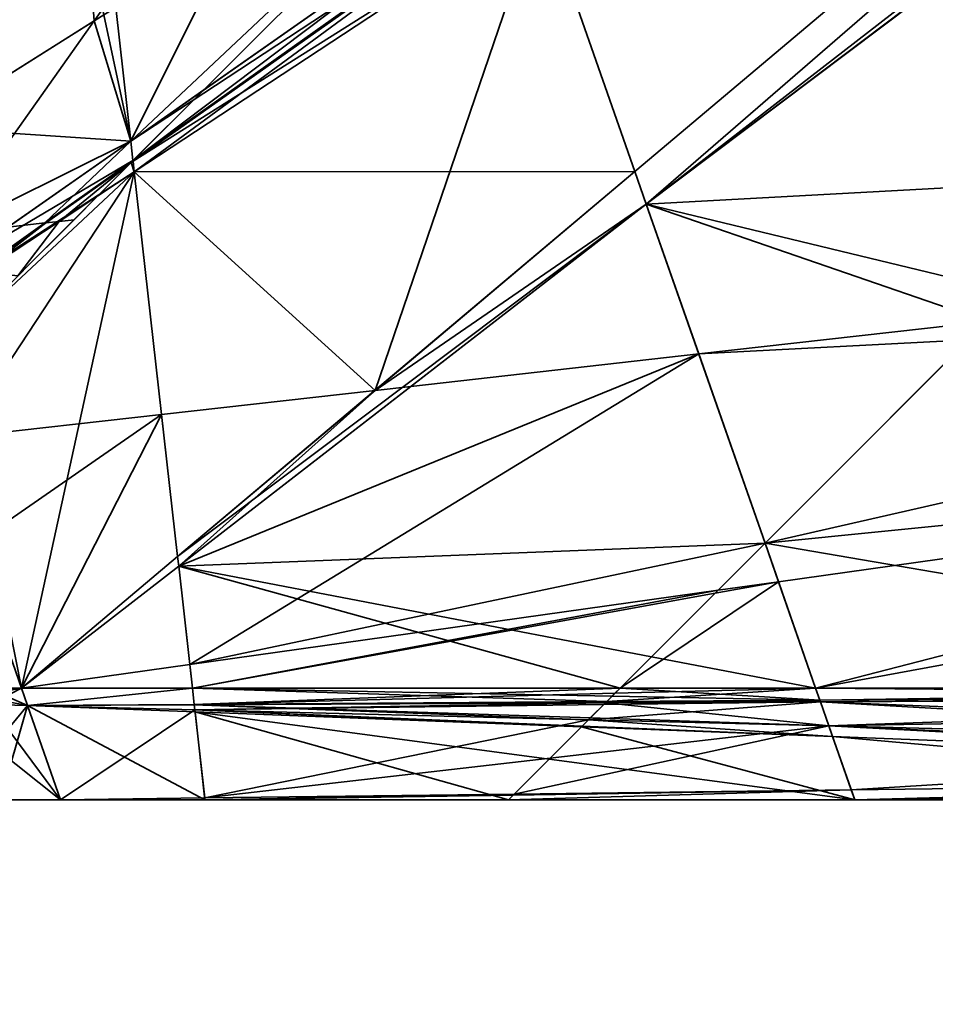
# Model space of a CAD drawing. Header units: millimetres. Extents: x -142 to 149, y -149 to 106.
# Tile 6 of 28: x -84 to -35, y -96 to -43. Entities that reach past the tile are written whole.
import ezdxf
from ezdxf.enums import TextEntityAlignment as Align

# ---------------------------------------------------------------- set-up
doc = ezdxf.new("R2010")
doc.units = ezdxf.units.MM
doc.layers.add('M-BASE', color=7, linetype='Continuous', lineweight=35, true_color=0xbdc8d0)
doc.layers.add('M-DIMENSION', color=7, linetype='Continuous', lineweight=15, true_color=0x6fc2b4)
doc.dimstyles.get("Standard").update_dxf_attribs({"dimtxt": 5, "dimasz": 5, "dimexe": 0.18, "dimexo": 0.0625, "dimgap": 1, "dimtad": 0, "dimtih": 1, "dimtoh": 1, "dimzin": 0, "dimdsep": 46, "dimcen": 0.09, "dimadec": 0, "dimazin": 0, "dimtfac": 1, "dimtdec": 4, "dimtofl": 0, "dimtmove": 0, "dimatfit": 3, "dimfxl": 1, "dimtolj": 1, "dimtzin": 0, "dimarcsym": 0})

# ---------------------------------------------------------------- blocks, each defined once
blk = doc.blocks.new('*D1')
at = {"layer": 'M-DIMENSION'}
for p, q in [((-120, -86.5), (-120, -120)), ((120, -86.5), (120, -120)), ((-120, -116), (-115, -114.6)), ((120, -116), (115, -114.6)), ((-120, -116), (120, -116)), ((-120, -116), (-115, -117.4)), ((120, -116), (115, -117.4))]:
    blk.add_line(p, q, dxfattribs=at)
blk.add_text('240', height=5, dxfattribs=at).set_placement((0, -113.5), align=Align.CENTER)

msp = doc.modelspace()

# ---------------------------------------------------------------- linework, layer by layer
at = {"layer": 'M-BASE'}
for points in [[(-79.485, -42.81, 12), (-101.362, 59.776, 12), (-89.121, -48.865, 12)], [(-55.971, -36.848), (45.362, 29.863), (-50.938, -51.232)], [(-50.938, -51.232, 12), (45.362, 29.863, 12), (-55.971, -36.848, 12)], [(-50.327, -52.978), (-50.938, -51.232), (45.362, 29.863)], [(45.362, 29.863, 12), (-50.938, -51.232, 12), (-50.327, -52.978, 12)], [(45.362, 29.863), (49.037, 24.014), (-50.327, -52.978)], [(-50.327, -52.978, 12), (49.037, 24.014, 12), (45.362, 29.863, 12)], [(-50.327, -52.978), (49.037, 24.014), (49.904, 22.634)], [(49.2, 21.929, 12), (49.037, 24.014, 12), (-50.327, -52.978, 12)], [(49.904, 22.634), (-24.3, -51.571), (-50.327, -52.978)], [(-50.327, -52.978, 12), (-30.508, -57.779, 12), (49.2, 21.929, 12)], [(-88.882, -48.714), (-91.173, -30.657), (-82.852, -6.877)], [(-82.852, -6.877), (-87.376, -47.768), (-88.882, -48.714)], [(-80.009, -43.139), (-87.376, -47.768), (-82.852, -6.877)], [(-82.852, -6.877), (-78.937, -41.625), (-80.009, -43.139)], [(-58.083, -30.812), (-78.039, -49.592), (-72.452, -38.391)], [(-58.083, -30.812), (-74.105, -46.834), (-78.039, -49.592)], [(-58.083, -30.812), (-56.736, -34.661), (-74.105, -46.834)], [(-78.849, -42.41, 12), (-78.039, -49.592, 12), (-56.736, -34.661, 12)], [(-56.476, -35.405, 12), (-56.736, -34.661, 12), (-78.039, -49.592, 12)], [(-77.873, -50.602), (-74.105, -46.834), (-56.736, -34.661)], [(-56.736, -34.661), (-56.476, -35.405), (-77.873, -50.602)], [(-78.039, -49.592, 12), (-77.922, -50.637, 12), (-56.476, -35.405, 12)], [(-56.444, -35.495, 12), (-56.476, -35.405, 12), (-77.922, -50.637, 12)], [(-77.873, -50.602), (-56.476, -35.405), (-56.444, -35.495)], [(-77.922, -50.637, 12), (-77.917, -50.676, 12), (-56.444, -35.495, 12)], [(-77.873, -50.602), (-56.444, -35.495), (-77.917, -50.676)], [(-77.852, -51.253), (-77.917, -50.676), (-56.444, -35.495)], [(-55.971, -36.848, 12), (-56.444, -35.495, 12), (-77.917, -50.676, 12)], [(-56.444, -35.495), (-55.971, -36.848), (-77.852, -51.253)], [(-77.917, -50.676, 12), (-77.852, -51.253, 12), (-55.971, -36.848, 12)], [(-64.908, -62.997), (-77.852, -51.253), (-55.971, -36.848)], [(-50.938, -51.232, 12), (-55.971, -36.848, 12), (-77.852, -51.253, 12)], [(-55.971, -36.848), (-50.938, -51.232), (-64.908, -62.997)], [(-72.452, -38.391), (-78.039, -49.592), (-78.849, -42.41)], [(-80.009, -43.139), (-78.937, -41.625), (-78.849, -42.41)], [(-78.039, -49.592, 12), (-79.485, -42.81, 12), (-89.121, -48.865, 12)], [(-80.009, -43.139), (-78.849, -42.41), (-78.039, -49.592)], [(-79.485, -42.81, 12), (-78.039, -49.592, 12), (-78.849, -42.41, 12)], [(-87.376, -47.768), (-80.009, -43.139), (-88.134, -54.614)], [(-78.039, -49.592), (-88.134, -54.614), (-80.009, -43.139)], [(-77.922, -50.637), (-78.039, -49.592), (-74.105, -46.834)], [(-74.105, -46.834), (-77.873, -50.602), (-77.922, -50.637)], [(-89.121, -48.865, 12), (-88.234, -56.737, 12), (-78.039, -49.592, 12)], [(-77.922, -50.637, 12), (-78.039, -49.592, 12), (-88.234, -56.737, 12)], [(-78.039, -49.592), (-84.644, -54.22), (-88.134, -54.614)], [(-82.651, -53.996), (-84.644, -54.22), (-78.039, -49.592)], [(-78.039, -49.592), (-77.922, -50.637), (-82.651, -53.996)], [(-88.234, -56.737, 12), (-88.107, -57.871, 12), (-77.922, -50.637, 12)], [(-77.917, -50.676, 12), (-77.922, -50.637, 12), (-88.107, -57.871, 12)], [(-88.107, -57.871, 12), (-88.106, -57.878, 12), (-77.917, -50.676, 12)], [(-77.852, -51.253, 12), (-77.917, -50.676, 12), (-88.106, -57.878, 12)], [(-82.607, -53.991), (-82.651, -53.996), (-77.922, -50.637)], [(-77.922, -50.637), (-78.017, -50.746), (-82.607, -53.991)], [(-81.889, -53.91), (-82.607, -53.991), (-78.017, -50.746)], [(-78.017, -50.746), (-79.817, -52.546), (-81.889, -53.91)], [(-77.852, -51.253), (-79.817, -52.546), (-78.017, -50.746)], [(-77.922, -50.637), (-77.92, -50.649), (-78.017, -50.746)], [(-77.917, -50.676), (-78.017, -50.746), (-77.92, -50.649)], [(-78.017, -50.746), (-77.917, -50.676), (-77.852, -51.253)], [(-77.92, -50.649), (-77.922, -50.637), (-77.873, -50.602)], [(-77.917, -50.676), (-77.92, -50.649), (-77.873, -50.602)], [(-88.106, -57.878, 12), (-88.093, -57.994, 12), (-77.852, -51.253, 12)], [(-83.911, -79, 12), (-77.852, -51.253, 12), (-88.093, -57.994, 12)], [(-77.852, -51.253), (-87.245, -65.514), (-87.806, -60.536)], [(-87.806, -60.536), (-79.817, -52.546), (-77.852, -51.253)], [(-77.852, -51.253), (-76.383, -64.29), (-87.245, -65.514)], [(-83.911, -79, 12), (-75.522, -71.935, 12), (-77.852, -51.253, 12)], [(-77.852, -51.253, 12), (-75.522, -71.935, 12), (-50.938, -51.232, 12)], [(-64.908, -62.997), (-76.383, -64.29), (-77.852, -51.253)], [(-50.327, -52.978, 12), (-50.938, -51.232, 12), (-75.522, -71.935, 12)], [(-64.908, -62.997), (-50.938, -51.232), (-50.327, -52.978)], [(-50.327, -52.978), (-24.3, -51.571), (-32.021, -59.291)], [(-81.889, -53.91), (-79.817, -52.546), (-81.091, -53.82)], [(-75.522, -71.935, 12), (-75.463, -72.454, 12), (-50.327, -52.978, 12)], [(-43.945, -71.216, 12), (-50.327, -52.978, 12), (-75.463, -72.454, 12)], [(-50.327, -52.978), (-62.977, -62.779), (-64.908, -62.997)], [(-47.507, -61.036), (-62.977, -62.779), (-50.327, -52.978)], [(-32.021, -59.291), (-47.507, -61.036), (-50.327, -52.978)], [(-30.508, -57.779, 12), (-50.327, -52.978, 12), (-43.945, -71.216, 12)], [(-84.11, -56.84), (-86.013, -56.625), (-81.889, -53.91)], [(-82.607, -53.991), (-81.889, -53.91), (-86.013, -56.625)], [(-81.889, -53.91), (-81.091, -53.82), (-84.11, -56.84)], [(-86.289, -56.594), (-86.307, -56.592), (-82.651, -53.996)], [(-84.644, -54.22), (-82.651, -53.996), (-86.307, -56.592)], [(-82.651, -53.996), (-82.607, -53.991), (-86.289, -56.594)], [(-86.013, -56.625), (-86.289, -56.594), (-82.607, -53.991)], [(-88.093, -57.994, 12), (-86.588, -71.351, 12), (-83.911, -79, 12)], [(1.577, -79, 12), (-30.508, -57.779, 12), (-43.945, -71.216, 12)], [(-43.945, -71.216), (-33.01, -60.28), (14.91, -57.782)], [(-43.945, -71.216), (14.91, -57.782), (9.861, -65.817)], [(-33.01, -60.28), (-47.507, -61.036), (-32.021, -59.291)], [(-33.01, -60.28), (-43.945, -71.216), (-47.507, -61.036)], [(-47.507, -61.036), (-74.869, -77.729), (-75.463, -72.454)], [(-75.463, -72.454), (-62.977, -62.779), (-47.507, -61.036)], [(-74.869, -77.729), (-47.507, -61.036), (-43.945, -71.216)], [(-64.908, -62.997), (-62.977, -62.779), (-75.463, -72.454)], [(-75.522, -71.935), (-76.383, -64.29), (-64.908, -62.997)], [(-75.463, -72.454), (-75.522, -71.935), (-64.908, -62.997)], [(-86.588, -71.351), (-87.245, -65.514), (-76.383, -64.29)], [(-76.383, -64.29), (-83.911, -79), (-86.588, -71.351)], [(-76.383, -64.29), (-75.522, -71.935), (-83.911, -79)], [(9.861, -65.817), (-43.223, -73.28), (-43.945, -71.216)], [(-41.222, -79), (-43.223, -73.28), (9.861, -65.817)], [(9.861, -65.817), (7.165, -70.107), (-41.222, -79)], [(7.165, -70.107), (1.577, -79), (-41.222, -79)], [(-86.588, -71.351), (-83.911, -79), (-85.726, -79)], [(-86.588, -71.351, 12), (-85.726, -79, 12), (-83.911, -79, 12)], [(-75.463, -72.454, 12), (-50.043, -77.314, 12), (-43.945, -71.216, 12)], [(-43.945, -71.216), (-46.465, -73.735), (-74.869, -77.729)], [(-50.043, -77.314, 12), (-41.222, -79, 12), (-43.945, -71.216, 12)], [(-43.945, -71.216), (-43.223, -73.28), (-46.465, -73.735)], [(-43.945, -71.216, 12), (-41.222, -79, 12), (1.577, -79, 12)], [(-75.463, -72.454), (-83.911, -79), (-75.522, -71.935)], [(-75.522, -71.935, 12), (-83.911, -79, 12), (-75.463, -72.454, 12)], [(-74.869, -77.729), (-83.911, -79), (-75.463, -72.454)], [(-75.463, -72.454, 12), (-83.911, -79, 12), (-74.726, -79, 12)], [(-51.729, -79, 12), (-50.043, -77.314, 12), (-75.463, -72.454, 12)], [(-75.463, -72.454, 12), (-74.726, -79, 12), (-51.729, -79, 12)], [(-51.729, -79), (-46.627, -73.898), (-43.223, -73.28)], [(-43.223, -73.28), (-41.222, -79), (-51.729, -79)], [(-46.627, -73.898), (-46.465, -73.735), (-43.223, -73.28)], [(-74.726, -79), (-74.869, -77.729), (-46.465, -73.735)], [(-46.465, -73.735), (-46.627, -73.898), (-74.726, -79)], [(-46.627, -73.898), (-51.729, -79), (-74.726, -79)], [(-74.869, -77.729), (-74.726, -79), (-83.911, -79)], [(-50.043, -77.314, 12), (-51.729, -79, 12), (-41.222, -79, 12)], [(-85.689, -79.323), (-85.726, -79), (-83.911, -79)], [(-85.726, -79, 12), (-85.665, -79.536, 12), (-83.584, -79.934, 12)], [(-83.584, -79.934, 12), (-83.911, -79, 12), (-85.726, -79, 12)], [(-85.626, -79.881), (-85.689, -79.323), (-83.911, -79)], [(-83.911, -79), (-83.584, -79.934), (-85.626, -79.881)], [(-83.584, -79.934), (-83.911, -79), (-74.726, -79)], [(-74.726, -79, 12), (-83.911, -79, 12), (-83.584, -79.934, 12)], [(-74.726, -79), (-74.627, -79.874), (-83.584, -79.934)], [(-83.584, -79.934, 12), (-74.627, -79.874, 12), (-74.726, -79, 12)], [(-74.627, -79.874), (-74.726, -79), (-51.729, -79)], [(-52.456, -79.727, 12), (-52.165, -79.435, 12), (-74.726, -79, 12)], [(-74.726, -79, 12), (-74.627, -79.874, 12), (-52.456, -79.727, 12)], [(-52.165, -79.435, 12), (-51.729, -79, 12), (-74.726, -79, 12)], [(-51.729, -79), (-52.012, -79.282), (-74.627, -79.874)], [(-52.012, -79.282), (-52.456, -79.727), (-74.627, -79.874)], [(-52.456, -79.727), (-52.012, -79.282), (-41.222, -79)], [(-41.222, -79), (-40.994, -79.651), (-52.456, -79.727)], [(-51.729, -79, 12), (-52.165, -79.435, 12), (-40.994, -79.651, 12)], [(-52.012, -79.282), (-51.729, -79), (-41.222, -79)], [(-40.994, -79.651, 12), (-41.222, -79, 12), (-51.729, -79, 12)], [(-40.994, -79.651), (-41.222, -79), (1.577, -79)], [(-41.222, -79, 12), (-40.994, -79.651, 12), (1.345, -79.37, 12)], [(1.345, -79.37, 12), (1.577, -79, 12), (-41.222, -79, 12)], [(1.577, -79), (1.345, -79.37), (-40.994, -79.651)], [(-40.963, -79.738), (-40.994, -79.651), (1.345, -79.37)], [(1.345, -79.37, 12), (-40.994, -79.651, 12), (-40.963, -79.738, 12)], [(1.345, -79.37), (1.314, -79.42), (-40.963, -79.738)], [(-40.963, -79.738, 12), (1.314, -79.42, 12), (1.345, -79.37, 12)], [(-85.665, -79.536, 12), (-85.626, -79.881, 12), (-83.584, -79.934, 12)], [(-85.378, -82.091), (-85.626, -79.881), (-83.584, -79.934)], [(-85.626, -79.881, 12), (-85.366, -82.192, 12), (-81.812, -85, 12)], [(-81.812, -85, 12), (-83.584, -79.934, 12), (-85.626, -79.881, 12)], [(-74.627, -79.874), (-74.625, -79.893), (-83.584, -79.934)], [(-74.627, -79.874, 12), (-83.584, -79.934, 12), (-74.625, -79.893, 12)], [(-74.625, -79.893), (-74.595, -80.164), (-83.584, -79.934)], [(-74.625, -79.893, 12), (-83.584, -79.934, 12), (-74.595, -80.164, 12)], [(-74.625, -79.893), (-74.627, -79.874), (-52.456, -79.727)], [(-52.514, -79.785, 12), (-52.456, -79.727, 12), (-74.627, -79.874, 12)], [(-52.521, -79.791, 12), (-52.514, -79.785, 12), (-74.627, -79.874, 12)], [(-74.627, -79.874, 12), (-74.625, -79.893, 12), (-52.521, -79.791, 12)], [(-52.456, -79.727), (-52.463, -79.733), (-74.625, -79.893)], [(-52.463, -79.733), (-52.521, -79.791), (-74.625, -79.893)], [(-74.595, -80.164), (-74.625, -79.893), (-52.521, -79.791)], [(-53.337, -80.607, 12), (-52.521, -79.791, 12), (-74.625, -79.893, 12)], [(-53.436, -80.707, 12), (-53.337, -80.607, 12), (-74.625, -79.893, 12)], [(-74.625, -79.893, 12), (-74.595, -80.164, 12), (-53.436, -80.707, 12)], [(-52.521, -79.791), (-52.615, -79.886), (-74.595, -80.164)], [(-52.615, -79.886), (-53.436, -80.707), (-74.595, -80.164)], [(-53.436, -80.707), (-52.615, -79.886), (-40.963, -79.738)], [(-40.963, -79.738), (-40.508, -81.038), (-53.436, -80.707)], [(-52.521, -79.791, 12), (-53.337, -80.607, 12), (-40.508, -81.038, 12)], [(-52.615, -79.886), (-52.521, -79.791), (-40.963, -79.738)], [(-52.521, -79.791), (-52.463, -79.733), (-40.994, -79.651)], [(-40.994, -79.651), (-40.963, -79.738), (-52.521, -79.791)], [(-52.514, -79.785, 12), (-52.521, -79.791, 12), (-40.963, -79.738, 12)], [(-40.508, -81.038, 12), (-40.963, -79.738, 12), (-52.521, -79.791, 12)], [(-52.456, -79.727, 12), (-52.514, -79.785, 12), (-40.963, -79.738, 12)], [(-52.463, -79.733), (-52.456, -79.727), (-40.994, -79.651)], [(-52.165, -79.435, 12), (-52.456, -79.727, 12), (-40.994, -79.651, 12)], [(-40.963, -79.738, 12), (-40.994, -79.651, 12), (-52.456, -79.727, 12)], [(1.314, -79.42), (1.235, -79.545), (-40.963, -79.738)], [(1.314, -79.42, 12), (-40.963, -79.738, 12), (1.235, -79.545, 12)], [(-40.508, -81.038), (-40.963, -79.738), (1.235, -79.545)], [(0.087, -81.371, 12), (1.235, -79.545, 12), (-40.963, -79.738, 12)], [(-0.35, -82.068, 12), (0.087, -81.371, 12), (-40.963, -79.738, 12)], [(-40.963, -79.738, 12), (-40.508, -81.038, 12), (-0.35, -82.068, 12)], [(1.235, -79.545), (0.763, -80.296), (-40.508, -81.038)], [(-85.05, -85), (-85.378, -82.091), (-83.584, -79.934)], [(-83.584, -79.934), (-81.812, -85), (-85.05, -85)], [(-81.812, -85), (-83.584, -79.934), (-74.595, -80.164)], [(-74.581, -80.282, 12), (-74.595, -80.164, 12), (-83.584, -79.934, 12)], [(-74.05, -85, 12), (-74.581, -80.282, 12), (-83.584, -79.934, 12)], [(-83.584, -79.934, 12), (-81.812, -85, 12), (-74.05, -85, 12)], [(-74.595, -80.164), (-74.061, -84.904), (-81.812, -85)], [(-74.061, -84.904), (-74.595, -80.164), (-53.436, -80.707)], [(-53.813, -81.084, 12), (-53.769, -81.04, 12), (-74.595, -80.164, 12)], [(-74.595, -80.164, 12), (-74.581, -80.282, 12), (-53.813, -81.084, 12)], [(-53.769, -81.04, 12), (-53.436, -80.707, 12), (-74.595, -80.164, 12)], [(-55.544, -82.815, 12), (-53.813, -81.084, 12), (-74.581, -80.282, 12)], [(-57.729, -85, 12), (-55.544, -82.815, 12), (-74.581, -80.282, 12)], [(-74.581, -80.282, 12), (-74.05, -85, 12), (-57.729, -85, 12)], [(0.763, -80.296), (-0.35, -82.068), (-40.508, -81.038)], [(-53.436, -80.707), (-55.494, -82.765), (-74.061, -84.904)], [(-55.494, -82.765), (-53.436, -80.707), (-40.508, -81.038)], [(-53.436, -80.707, 12), (-53.769, -81.04, 12), (-40.31, -81.606, 12)], [(-53.337, -80.607, 12), (-53.436, -80.707, 12), (-40.508, -81.038, 12)], [(-40.31, -81.606, 12), (-40.508, -81.038, 12), (-53.436, -80.707, 12)], [(-57.427, -84.697), (-55.494, -82.765), (-40.508, -81.038)], [(-40.508, -81.038), (-39.307, -84.473), (-57.427, -84.697)], [(-53.813, -81.084, 12), (-55.544, -82.815, 12), (-39.122, -85, 12)], [(-53.769, -81.04, 12), (-53.813, -81.084, 12), (-40.31, -81.606, 12)], [(-39.122, -85, 12), (-40.31, -81.606, 12), (-53.813, -81.084, 12)], [(-39.307, -84.473), (-40.508, -81.038), (-0.35, -82.068)], [(-1.014, -83.124, 12), (-0.825, -82.824, 12), (-40.508, -81.038, 12)], [(-40.508, -81.038, 12), (-40.31, -81.606, 12), (-1.014, -83.124, 12)], [(-0.825, -82.824, 12), (-0.35, -82.068, 12), (-40.508, -81.038, 12)], [(-2.193, -85, 12), (-1.014, -83.124, 12), (-40.31, -81.606, 12)], [(-40.31, -81.606, 12), (-39.122, -85, 12), (-2.193, -85, 12)], [(-85.366, -82.192, 12), (-85.05, -85, 12), (-81.812, -85, 12)], [(-0.35, -82.068), (-1.567, -84.004), (-39.307, -84.473)], [(-55.494, -82.765), (-57.427, -84.697), (-74.061, -84.904)], [(-55.544, -82.815, 12), (-57.729, -85, 12), (-39.122, -85, 12)], [(-39.122, -85), (-39.307, -84.473), (-1.567, -84.004)], [(-1.567, -84.004), (-1.762, -84.315), (-39.122, -85)], [(-57.729, -85), (-57.478, -84.748), (-39.307, -84.473)], [(-39.307, -84.473), (-39.122, -85), (-57.729, -85)], [(-57.478, -84.748), (-57.427, -84.697), (-39.307, -84.473)], [(-1.762, -84.315), (-2.193, -85), (-39.122, -85)], [(-85.05, -85, 10.476), (-85.05, -85, 5.747), (-81.812, -85)], [(-81.812, -85), (-81.812, -85, 10.306), (-85.05, -85, 10.476)], [(-85.05, -85, 5.747), (-85.05, -85), (-81.812, -85)], [(-85.05, -85, 11.223), (-85.05, -85, 10.476), (-81.812, -85, 10.306)], [(-85.05, -85, 12), (-85.05, -85, 11.223), (-81.812, -85, 10.306)], [(-81.812, -85, 10.306), (-81.812, -85, 12), (-85.05, -85, 12)], [(-74.061, -84.904), (-74.05, -85), (-81.812, -85)], [(-74.05, -85, 9.687), (-74.05, -85, 9.897), (-81.812, -85, 10.306)], [(-74.05, -85), (-74.05, -85, 9.687), (-81.812, -85, 10.306)], [(-81.812, -85, 10.306), (-81.812, -85), (-74.05, -85)], [(-74.05, -85, 11.49), (-74.05, -85, 11.524), (-81.812, -85, 12)], [(-74.05, -85, 9.897), (-74.05, -85, 11.49), (-81.812, -85, 12)], [(-81.812, -85, 12), (-81.812, -85, 10.306), (-74.05, -85, 9.897)], [(-74.05, -85, 12), (-81.812, -85, 12), (-74.05, -85, 11.524)], [(-74.05, -85), (-74.061, -84.904), (-57.427, -84.697)], [(-57.427, -84.697), (-57.478, -84.748), (-74.05, -85)], [(-57.478, -84.748), (-57.729, -85), (-74.05, -85)], [(-57.729, -85, 8.387), (-57.729, -85, 8.499), (-74.05, -85, 9.897)], [(-74.05, -85, 9.897), (-74.05, -85, 9.687), (-57.729, -85, 8.387)], [(-57.729, -85, 8.499), (-57.729, -85, 9.038), (-74.05, -85, 9.897)], [(-57.729, -85, 5.161), (-57.729, -85, 8.387), (-74.05, -85, 9.687)], [(-57.729, -85), (-57.729, -85, 5.161), (-74.05, -85, 9.687)], [(-74.05, -85, 9.687), (-74.05, -85), (-57.729, -85)], [(-57.729, -85, 10.417), (-57.729, -85, 10.435), (-74.05, -85, 11.524)], [(-74.05, -85, 11.524), (-74.05, -85, 11.49), (-57.729, -85, 10.417)], [(-57.729, -85, 10.435), (-57.729, -85, 10.524), (-74.05, -85, 11.524)], [(-57.729, -85, 9.887), (-57.729, -85, 10.417), (-74.05, -85, 11.49)], [(-57.729, -85, 9.038), (-57.729, -85, 9.887), (-74.05, -85, 11.49)], [(-74.05, -85, 11.49), (-74.05, -85, 9.897), (-57.729, -85, 9.038)], [(-57.729, -85, 10.778), (-57.729, -85, 12), (-74.05, -85, 12)], [(-57.729, -85, 10.524), (-57.729, -85, 10.778), (-74.05, -85, 12)], [(-74.05, -85, 12), (-74.05, -85, 11.524), (-57.729, -85, 10.524)], [(-57.729, -85, 8.499), (-57.729, -85, 8.387), (-39.122, -85, 6.904)], [(-57.729, -85, 9.038), (-57.729, -85, 8.499), (-39.122, -85, 6.904)], [(-39.122, -85, 6.904), (-39.122, -85, 8.059), (-57.729, -85, 9.038)], [(-57.729, -85, 8.387), (-57.729, -85, 5.161), (-39.122, -85)], [(-39.122, -85), (-39.122, -85, 6.904), (-57.729, -85, 8.387)], [(-57.729, -85, 5.161), (-57.729, -85), (-39.122, -85)], [(-57.729, -85, 10.435), (-57.729, -85, 10.417), (-39.122, -85, 9.194)], [(-57.729, -85, 10.524), (-57.729, -85, 10.435), (-39.122, -85, 9.194)], [(-39.122, -85, 9.194), (-39.122, -85, 9.384), (-57.729, -85, 10.524)], [(-57.729, -85, 10.417), (-57.729, -85, 9.887), (-39.122, -85, 8.059)], [(-39.122, -85, 8.059), (-39.122, -85, 9.194), (-57.729, -85, 10.417)], [(-57.729, -85, 9.887), (-57.729, -85, 9.038), (-39.122, -85, 8.059)], [(-57.729, -85, 12), (-57.729, -85, 10.778), (-39.122, -85, 9.384)], [(-39.122, -85, 9.384), (-39.122, -85, 12), (-57.729, -85, 12)], [(-57.729, -85, 10.778), (-57.729, -85, 10.524), (-39.122, -85, 9.384)], [(-2.193, -85, 3.962), (-2.193, -85, 4.625), (-39.122, -85, 8.059)], [(-39.122, -85, 8.059), (-39.122, -85, 6.904), (-2.193, -85, 3.962)], [(-2.193, -85, 4.625), (-2.193, -85, 6.115), (-39.122, -85, 8.059)], [(-2.193, -85), (-2.193, -85, 3.962), (-39.122, -85, 6.904)], [(-39.122, -85, 6.904), (-39.122, -85), (-2.193, -85)], [(-2.193, -85, 6.767), (-2.193, -85, 6.876), (-39.122, -85, 9.384)], [(-39.122, -85, 9.384), (-39.122, -85, 9.194), (-2.193, -85, 6.767)], [(-2.193, -85, 6.876), (-2.193, -85, 7.121), (-39.122, -85, 9.384)], [(-2.193, -85, 6.115), (-2.193, -85, 6.767), (-39.122, -85, 9.194)], [(-39.122, -85, 9.194), (-39.122, -85, 8.059), (-2.193, -85, 6.115)], [(-2.193, -85, 8.622), (-2.193, -85, 12), (-39.122, -85, 12)], [(-2.193, -85, 7.121), (-2.193, -85, 8.622), (-39.122, -85, 12)], [(-39.122, -85, 12), (-39.122, -85, 9.384), (-2.193, -85, 7.121)]]:
    msp.add_3dface(points, dxfattribs=at)

# ---------------------------------------------------------------- dimensions: what is measured, and where the dimension line sits
at = {"layer": 'M-DIMENSION'}
dim = msp.add_aligned_dim(p1=(-120, -85), p2=(120, -85), distance=-31, dimstyle='STANDARD', dxfattribs=at)
dim.commit()
dim.dimension.update_dxf_attribs({"geometry": '*D1', "text_midpoint": (0, -113.5)})

doc.saveas('drawing.dxf')
